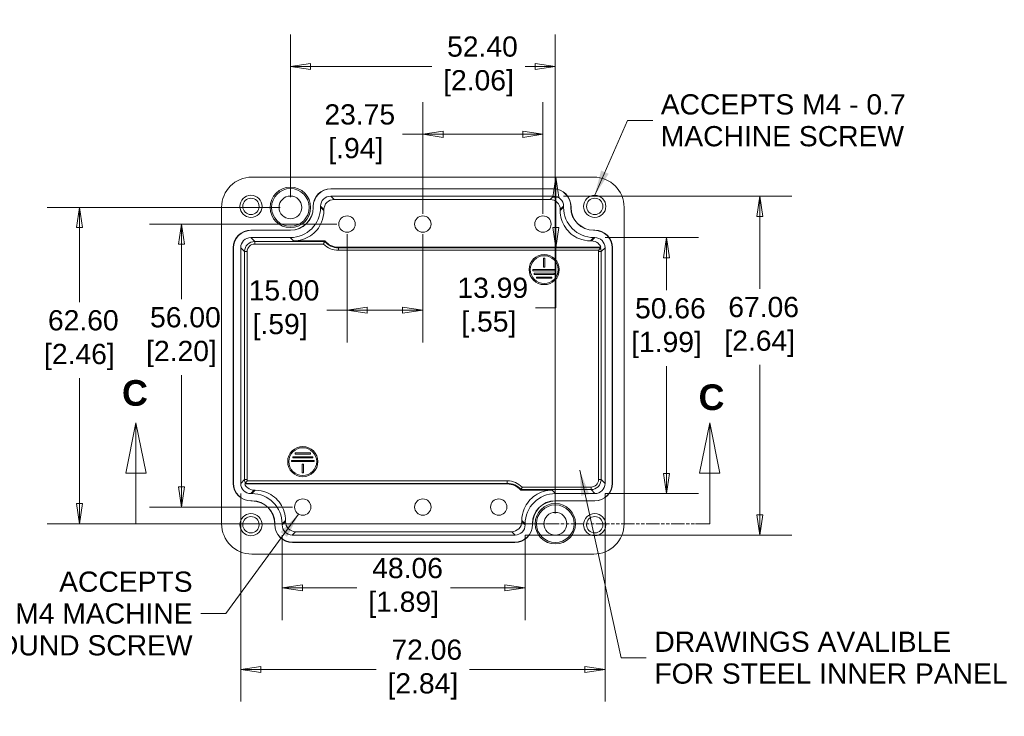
# Model space of a CAD drawing. Header units: millimetres. Extents: x 12 to 547, y 12 to 420.
# Tile 3 of 8: x 172 to 366, y 126 to 264. Entities that reach past the tile are written whole.
import ezdxf

# ---------------------------------------------------------------- set-up
doc = ezdxf.new("R2010")
doc.units = ezdxf.units.MM
doc.header["$LTSCALE"] = 2
doc.linetypes.add('DOUBLE_DASH_CHAIN', pattern=[1.2403, 0.6614, -0.0827, 0.1654, -0.0827, 0.1654, -0.0827])
for name, color, linetype, lineweight in [('Dimension (ANSI)', 7, 'Continuous', 9), ('Section Line (ANSI)', 7, 'DOUBLE_DASH_CHAIN', 9), ('Symbol (ANSI)', 7, 'Continuous', 9), ('Visible (ANSI)', 7, 'Continuous', 9), ('Visible Narrow (ANSI)', 7, 'Continuous', 9)]:
    doc.layers.add(name, color=color, linetype=linetype, lineweight=lineweight)
doc.styles.add('Label Text (ANSI)', font='arialbd.ttf')
doc.styles.add('Note Text (ANSI)', font='arial.ttf')
doc.dimstyles.new('Default - mm (ANSI)', dxfattribs={"dimscale": 2, "dimtxt": 2, "dimasz": 2, "dimexe": 3.175, "dimexo": 1, "dimgap": 0.8, "dimtad": 0, "dimtih": 1, "dimtoh": 1, "dimrnd": 1e-08, "dimzin": 4, "dimdsep": 46, "dimtxsty": 'Note Text (ANSI)', "dimblk": 'Filled-1', "dimcen": 0.09, "dimdle": 10, "dimclrd": 256, "dimclre": 256, "dimclrt": 256, "dimadec": 1, "dimazin": 0, "dimtfac": 1.524, "dimtofl": 0, "dimtmove": 0, "dimatfit": 3, "dimfxl": 0, "dimtolj": 1, "dimtzin": 0, "dimlwd": -1, "dimlwe": -1, "dimarcsym": 0})
doc.dimstyles.new('Default - mm (ANSI)$7', dxfattribs={"dimscale": 2, "dimtxt": 2, "dimasz": 2.5, "dimexe": 3.175, "dimexo": 1, "dimgap": 0.8, "dimtad": 0, "dimtih": 1, "dimtoh": 1, "dimrnd": 1e-08, "dimzin": 4, "dimdsep": 46, "dimtxsty": 'Note Text (ANSI)', "dimblk": 'Filled-1', "dimcen": 0.09, "dimdle": 10, "dimclrd": 256, "dimclre": 256, "dimclrt": 256, "dimadec": 1, "dimazin": 0, "dimtfac": 1.524, "dimtofl": 0, "dimtmove": 0, "dimatfit": 3, "dimfxl": 0, "dimtolj": 1, "dimtzin": 0, "dimlwd": -1, "dimlwe": -1, "dimarcsym": 0})

# ---------------------------------------------------------------- blocks, each defined once
blk = doc.blocks.new('Filled-1')
at = {"color": 0}
for p, q in [((0, 0), (-1, 0.15)), ((-1, 0.15), (-1, -0.15)), ((-1, 0), (0, 0)), ((-1, -0.15), (0, 0))]:
    blk.add_line(p, q, dxfattribs=at)
at = {"color": 0, "flags": 128}
blk.add_lwpolyline([(-1, -0.15), (0, 0), (-1, 0.15), (-1, -0.15)], dxfattribs=at)
at = {"color": 0}
blk.add_solid([(-1, -0.15), (0, 0), (-1, 0.15), (-1, -0.15)], dxfattribs=at)
blk = doc.blocks.new('*D24')
at = {"layer": 'Defpoints', "color": 0, "transparency": 16777216}
for p in [(236.47, 223.7), (251.47, 223.7), (251.47, 206.65)]:
    blk.add_point(p, dxfattribs=at)
at = {"layer": 'Dimension (ANSI)', "transparency": 16777216}
for p, q in [((236.47, 221.7), (236.47, 200.3)), ((251.47, 221.7), (251.47, 200.3)), ((236.47, 206.65), (232.47, 206.65)), ((247.47, 206.65), (240.47, 206.65))]:
    blk.add_line(p, q, dxfattribs=at)
at = {"layer": 'Dimension (ANSI)', "transparency": 16777216, "xscale": 4, "yscale": 4, "zscale": 4, "rotation": 180}
blk.add_blockref('Filled-1', (236.47, 206.65), dxfattribs=at)
at = {"layer": 'Dimension (ANSI)', "transparency": 16777216, "xscale": 4, "yscale": 4, "zscale": 4}
blk.add_blockref('Filled-1', (251.47, 206.65), dxfattribs=at)
at = {"layer": 'Dimension (ANSI)', "transparency": 16777216, "insert": (223.24, 206.65), "char_height": 4, "attachment_point": 5, "style": 'Note Text (ANSI)'}
blk.add_mtext('\\A1; 15.00\\P[.59]', dxfattribs=at)
blk = doc.blocks.new('*D25')
at = {"layer": 'Defpoints', "color": 0, "transparency": 16777216}
for p in [(275.22, 241.47), (251.47, 223.7), (275.22, 223.7)]:
    blk.add_point(p, dxfattribs=at)
at = {"layer": 'Dimension (ANSI)', "transparency": 16777216}
for p, q in [((251.47, 225.7), (251.47, 247.82)), ((275.22, 225.7), (275.22, 247.82)), ((251.47, 241.47), (247.47, 241.47)), ((271.22, 241.47), (255.47, 241.47))]:
    blk.add_line(p, q, dxfattribs=at)
at = {"layer": 'Dimension (ANSI)', "transparency": 16777216, "xscale": 4, "yscale": 4, "zscale": 4, "rotation": 180}
blk.add_blockref('Filled-1', (251.47, 241.47), dxfattribs=at)
at = {"layer": 'Dimension (ANSI)', "transparency": 16777216, "xscale": 4, "yscale": 4, "zscale": 4}
blk.add_blockref('Filled-1', (275.22, 241.47), dxfattribs=at)
at = {"layer": 'Dimension (ANSI)', "transparency": 16777216, "insert": (238.22, 241.47), "char_height": 4, "attachment_point": 5, "style": 'Note Text (ANSI)'}
blk.add_mtext('\\A1; 23.75\\P[.94]', dxfattribs=at)
blk = doc.blocks.new('*D26')
at = {"layer": 'Defpoints', "color": 0, "transparency": 16777216}
for p in [(236.47, 223.7), (203.73, 167.7), (227.72, 167.7)]:
    blk.add_point(p, dxfattribs=at)
at = {"layer": 'Dimension (ANSI)', "transparency": 16777216}
for p, q in [((234.47, 223.7), (197.38, 223.7)), ((203.73, 219.7), (203.73, 208.84)), ((203.73, 171.7), (203.73, 193.83)), ((225.72, 167.7), (197.38, 167.7))]:
    blk.add_line(p, q, dxfattribs=at)
at = {"layer": 'Dimension (ANSI)', "transparency": 16777216, "xscale": 4, "yscale": 4, "zscale": 4}
for p, rotation in [((203.73, 223.7), 90), ((203.73, 167.7), 270)]:
    blk.add_blockref('Filled-1', p, dxfattribs=dict(at, rotation=rotation))
at = {"layer": 'Dimension (ANSI)', "transparency": 16777216, "insert": (203.73, 201.33), "char_height": 4, "attachment_point": 5, "style": 'Note Text (ANSI)'}
blk.add_mtext('\\A1; 56.00\\P[2.20]', dxfattribs=at)
blk = doc.blocks.new('*D27')
at = {"layer": 'Defpoints', "color": 0, "transparency": 16777216}
for p in [(285.5, 221.03), (285.5, 170.37), (299.66, 170.37)]:
    blk.add_point(p, dxfattribs=at)
at = {"layer": 'Dimension (ANSI)', "transparency": 16777216}
for p, q in [((287.5, 221.03), (306.01, 221.03)), ((299.66, 217.03), (299.66, 210.61)), ((299.66, 174.37), (299.66, 195.6)), ((287.5, 170.37), (306.01, 170.37))]:
    blk.add_line(p, q, dxfattribs=at)
at = {"layer": 'Dimension (ANSI)', "transparency": 16777216, "xscale": 4, "yscale": 4, "zscale": 4}
for p, rotation in [((299.66, 221.03), 90), ((299.66, 170.37), 270)]:
    blk.add_blockref('Filled-1', p, dxfattribs=dict(at, rotation=rotation))
at = {"layer": 'Dimension (ANSI)', "transparency": 16777216, "insert": (299.66, 203.11), "char_height": 4, "attachment_point": 5, "style": 'Note Text (ANSI)'}
blk.add_mtext('\\A1; 50.66\\P[1.99]', dxfattribs=at)
blk = doc.blocks.new('*D28')
at = {"layer": 'Defpoints', "color": 0, "transparency": 16777216}
for p in [(277.3, 229.23), (269.7, 162.17), (318.1, 162.17)]:
    blk.add_point(p, dxfattribs=at)
at = {"layer": 'Dimension (ANSI)', "transparency": 16777216}
for p, q in [((279.3, 229.23), (324.45, 229.23)), ((318.1, 225.23), (318.1, 210.87)), ((318.1, 166.17), (318.1, 195.86)), ((271.7, 162.17), (324.45, 162.17))]:
    blk.add_line(p, q, dxfattribs=at)
at = {"layer": 'Dimension (ANSI)', "transparency": 16777216, "xscale": 4, "yscale": 4, "zscale": 4}
for p, rotation in [((318.1, 229.23), 90), ((318.1, 162.17), 270)]:
    blk.add_blockref('Filled-1', p, dxfattribs=dict(at, rotation=rotation))
at = {"layer": 'Dimension (ANSI)', "transparency": 16777216, "insert": (318.1, 203.36), "char_height": 4, "attachment_point": 5, "style": 'Note Text (ANSI)'}
blk.add_mtext('\\A1; 67.06\\P[2.64]', dxfattribs=at)
blk = doc.blocks.new('*D29')
at = {"layer": 'Defpoints', "color": 0, "transparency": 16777216}
for p in [(277.67, 254.9), (225.27, 227), (277.67, 164.4)]:
    blk.add_point(p, dxfattribs=at)
at = {"layer": 'Dimension (ANSI)', "transparency": 16777216}
for p, q in [((225.27, 229), (225.27, 261.25)), ((277.67, 166.4), (277.67, 261.25)), ((229.27, 254.9), (253.25, 254.9)), ((273.67, 254.9), (271.72, 254.9))]:
    blk.add_line(p, q, dxfattribs=at)
at = {"layer": 'Dimension (ANSI)', "transparency": 16777216, "xscale": 4, "yscale": 4, "zscale": 4, "rotation": 180}
blk.add_blockref('Filled-1', (225.27, 254.9), dxfattribs=at)
at = {"layer": 'Dimension (ANSI)', "transparency": 16777216, "xscale": 4, "yscale": 4, "zscale": 4}
blk.add_blockref('Filled-1', (277.67, 254.9), dxfattribs=at)
at = {"layer": 'Dimension (ANSI)', "transparency": 16777216, "insert": (262.48, 254.9), "char_height": 4, "attachment_point": 5, "style": 'Note Text (ANSI)'}
blk.add_mtext('\\A1; 52.40\\P[2.06]', dxfattribs=at)
blk = doc.blocks.new('*D30')
at = {"layer": 'Defpoints', "color": 0, "transparency": 16777216}
for p in [(183.54, 227), (225.27, 227), (277.67, 164.4)]:
    blk.add_point(p, dxfattribs=at)
at = {"layer": 'Dimension (ANSI)', "transparency": 16777216}
for p, q in [((223.27, 227), (177.19, 227)), ((183.54, 223), (183.54, 208.24)), ((183.54, 168.4), (183.54, 193.23)), ((275.67, 164.4), (177.19, 164.4))]:
    blk.add_line(p, q, dxfattribs=at)
at = {"layer": 'Dimension (ANSI)', "transparency": 16777216, "xscale": 4, "yscale": 4, "zscale": 4}
for p, rotation in [((183.54, 227), 90), ((183.54, 164.4), 270)]:
    blk.add_blockref('Filled-1', p, dxfattribs=dict(at, rotation=rotation))
at = {"layer": 'Dimension (ANSI)', "transparency": 16777216, "insert": (183.54, 200.73), "char_height": 4, "attachment_point": 5, "style": 'Note Text (ANSI)'}
blk.add_mtext('\\A1; 62.60\\P[2.46]', dxfattribs=at)
blk = doc.blocks.new('*D31')
at = {"layer": 'Defpoints', "color": 0, "transparency": 16777216}
for p in [(215.44, 172.37), (287.5, 172.37), (215.44, 135.54)]:
    blk.add_point(p, dxfattribs=at)
at = {"layer": 'Dimension (ANSI)', "transparency": 16777216}
for p, q in [((215.44, 170.37), (215.44, 129.19)), ((287.5, 170.37), (287.5, 129.19)), ((219.44, 135.54), (242.23, 135.54)), ((283.5, 135.54), (260.71, 135.54))]:
    blk.add_line(p, q, dxfattribs=at)
at = {"layer": 'Dimension (ANSI)', "transparency": 16777216, "xscale": 4, "yscale": 4, "zscale": 4, "rotation": 180}
blk.add_blockref('Filled-1', (215.44, 135.54), dxfattribs=at)
at = {"layer": 'Dimension (ANSI)', "transparency": 16777216, "xscale": 4, "yscale": 4, "zscale": 4}
blk.add_blockref('Filled-1', (287.5, 135.54), dxfattribs=at)
at = {"layer": 'Dimension (ANSI)', "transparency": 16777216, "insert": (251.47, 135.54), "char_height": 4, "attachment_point": 5, "style": 'Note Text (ANSI)'}
blk.add_mtext('\\A1; 72.06\\P[2.84]', dxfattribs=at)
blk = doc.blocks.new('*D32')
at = {"layer": 'Defpoints', "color": 0, "transparency": 16777216}
for p in [(223.64, 164.17), (271.7, 164.17), (223.64, 151.7)]:
    blk.add_point(p, dxfattribs=at)
at = {"layer": 'Dimension (ANSI)', "transparency": 16777216}
for p, q in [((223.64, 162.17), (223.64, 145.35)), ((271.7, 162.17), (271.7, 145.35)), ((227.64, 151.7), (238.43, 151.7)), ((267.7, 151.7), (256.91, 151.7))]:
    blk.add_line(p, q, dxfattribs=at)
at = {"layer": 'Dimension (ANSI)', "transparency": 16777216, "xscale": 4, "yscale": 4, "zscale": 4, "rotation": 180}
blk.add_blockref('Filled-1', (223.64, 151.7), dxfattribs=at)
at = {"layer": 'Dimension (ANSI)', "transparency": 16777216, "xscale": 4, "yscale": 4, "zscale": 4}
blk.add_blockref('Filled-1', (271.7, 151.7), dxfattribs=at)
at = {"layer": 'Dimension (ANSI)', "transparency": 16777216, "insert": (247.67, 151.7), "char_height": 4, "attachment_point": 5, "style": 'Note Text (ANSI)'}
blk.add_mtext('\\A1; 48.06\\P[1.89]', dxfattribs=at)
blk = doc.blocks.new('2dTransSection2')
at = {"layer": 'Section Line (ANSI)', "linetype": 'Continuous'}
for p, q in [((97.367, 92.199), (96.367, 87.199)), ((97.367, 87.199), (97.367, 92.199)), ((98.367, 87.199), (97.367, 92.199)), ((154.103, 92.199), (153.103, 87.199)), ((154.103, 87.199), (154.103, 92.199)), ((155.103, 87.199), (154.103, 92.199)), ((96.367, 87.199), (98.367, 87.199)), ((97.367, 82.199), (97.367, 87.199)), ((153.103, 87.199), (155.103, 87.199)), ((154.103, 82.199), (154.103, 87.199)), ((98.787, 82.199), (97.367, 82.199)), ((154.103, 82.199), (152.684, 82.199))]:
    blk.add_line(p, q, dxfattribs=at)
at = {"layer": 'Section Line (ANSI)', "linetype": 'DOUBLE_DASH_CHAIN'}
blk.add_line((154.103, 82.199), (97.367, 82.199), dxfattribs=at)
at = {"layer": 'Section Line (ANSI)', "linetype": 'Continuous', "flags": 128}
for points in [[(98.367, 87.199), (97.367, 92.199), (96.367, 87.199), (98.367, 87.199)], [(155.103, 87.199), (154.103, 92.199), (153.103, 87.199), (155.103, 87.199)]]:
    blk.add_lwpolyline(points, dxfattribs=at)
at = {"layer": 'Section Line (ANSI)'}
for points in [[(98.367, 87.199), (97.367, 92.199), (96.367, 87.199), (98.367, 87.199)], [(155.103, 87.199), (154.103, 92.199), (153.103, 87.199), (155.103, 87.199)]]:
    blk.add_solid(points, dxfattribs=at)
at = {"layer": 'Section Line (ANSI)', "char_height": 2.54, "attachment_point": 7, "line_spacing_factor": 0.25, "style": 'Label Text (ANSI)'}
for insert in [(95.981, 93.838), (153, 93.415)]:
    blk.add_mtext('C', dxfattribs=dict(at, insert=insert))
blk = doc.blocks.new('*D41')
at = {"layer": 'Defpoints', "color": 0, "transparency": 16777216}
for p in [(264.52, 233), (264.52, 219.01), (277.77, 219.01)]:
    blk.add_point(p, dxfattribs=at)
at = {"layer": 'Dimension (ANSI)', "transparency": 16777216}
for p, q in [((277.77, 229), (277.77, 223.01)), ((277.77, 219.01), (277.77, 207.16)), ((277.77, 207.16), (273.77, 207.16))]:
    blk.add_line(p, q, dxfattribs=at)
at = {"layer": 'Dimension (ANSI)', "transparency": 16777216, "xscale": 4, "yscale": 4, "zscale": 4}
for p, rotation in [((277.77, 233), 90), ((277.77, 219.01), 270)]:
    blk.add_blockref('Filled-1', p, dxfattribs=dict(at, rotation=rotation))
at = {"layer": 'Dimension (ANSI)', "transparency": 16777216, "insert": (264.52, 207.16), "char_height": 4, "attachment_point": 5, "style": 'Note Text (ANSI)'}
blk.add_mtext('\\A1; 13.99\\P[.55]', dxfattribs=at)

msp = doc.modelspace()

# ---------------------------------------------------------------- linework, layer by layer
at = {"layer": 'Visible (ANSI)'}
for p, q in [((217.668, 233.001), (285.275, 233.001)), ((233.271, 230.701), (277.272, 230.701)), ((233.302, 230.67), (277.241, 230.67)), ((233.24, 229.233), (277.303, 229.233)), ((233.9, 228.573), (276.644, 228.573)), ((211.672, 164.398), (211.672, 227.005)), ((229.772, 227.001), (229.772, 227.202)), ((229.803, 226.969), (229.803, 227.171)), ((231.24, 227.032), (231.24, 227.233)), ((231.9, 226.372), (231.9, 226.574)), ((278.643, 226.574), (278.643, 226.372)), ((279.303, 227.233), (279.303, 227.032)), ((280.74, 227.171), (280.74, 226.969)), ((280.772, 227.202), (280.772, 227.001)), ((291.272, 227.005), (291.272, 164.398)), ((217.471, 222.501), (225.273, 222.501)), ((217.502, 222.47), (225.304, 222.47)), ((285.239, 222.47), (285.441, 222.47)), ((285.271, 222.501), (285.472, 222.501)), ((217.44, 221.033), (225.241, 221.033)), ((225.901, 220.373), (232.1, 220.373)), ((284.642, 220.373), (284.844, 220.373)), ((285.302, 221.033), (285.503, 221.033)), ((213.972, 172.401), (213.972, 219.002)), ((214.003, 172.432), (214.003, 218.971)), ((215.44, 172.37), (215.44, 219.033)), ((234.781, 219.123), (286.697, 219.123)), ((286.697, 219.123), (286.582, 219.008)), ((287.503, 219.033), (287.503, 172.37)), ((288.94, 218.971), (288.94, 172.432)), ((288.972, 219.002), (288.972, 172.401)), ((275.354, 215.201), (275.354, 216.951)), ((275.354, 216.951), (275.589, 216.951)), ((275.589, 216.951), (275.589, 215.201)), ((273.222, 214.466), (273.222, 214.701)), ((273.222, 214.701), (277.722, 214.701)), ((277.722, 214.466), (273.222, 214.466)), ((275.589, 215.201), (275.354, 215.201)), ((277.722, 214.701), (277.722, 214.466)), ((273.472, 213.73), (273.472, 213.966)), ((273.472, 213.966), (277.472, 213.966)), ((277.472, 213.73), (273.472, 213.73)), ((273.972, 212.994), (273.972, 213.23)), ((273.972, 213.23), (276.972, 213.23)), ((276.972, 212.994), (273.972, 212.994)), ((276.972, 213.23), (276.972, 212.994)), ((277.472, 213.966), (277.472, 213.73)), ((225.722, 177.437), (225.722, 177.673)), ((225.722, 177.673), (229.722, 177.673)), ((229.722, 177.437), (225.722, 177.437)), ((226.222, 178.409), (229.222, 178.409)), ((226.222, 178.173), (226.222, 178.409)), ((229.222, 178.173), (226.222, 178.173)), ((229.222, 178.409), (229.222, 178.173)), ((229.722, 177.673), (229.722, 177.437)), ((225.472, 176.701), (225.472, 176.937)), ((225.472, 176.937), (229.972, 176.937)), ((229.972, 176.701), (225.472, 176.701)), ((227.604, 174.451), (227.604, 176.201)), ((227.604, 176.201), (227.839, 176.201)), ((227.839, 176.201), (227.839, 174.451)), ((229.972, 176.937), (229.972, 176.701)), ((227.839, 174.451), (227.604, 174.451)), ((216.246, 172.28), (216.361, 172.395)), ((268.162, 172.28), (216.246, 172.28)), ((217.641, 170.37), (217.44, 170.37)), ((218.301, 171.03), (218.1, 171.03)), ((277.042, 171.03), (270.843, 171.03)), ((285.503, 170.37), (277.702, 170.37)), ((217.673, 168.901), (217.471, 168.901)), ((217.704, 168.933), (217.502, 168.933)), ((285.441, 168.933), (277.639, 168.933)), ((285.472, 168.901), (277.671, 168.901)), ((222.172, 164.201), (222.172, 164.402)), ((222.203, 164.232), (222.203, 164.434)), ((223.64, 164.17), (223.64, 164.371)), ((224.3, 164.829), (224.3, 165.031)), ((271.043, 165.031), (271.043, 164.829)), ((271.703, 164.371), (271.703, 164.17)), ((273.14, 164.434), (273.14, 164.232)), ((273.172, 164.402), (273.172, 164.201)), ((269.703, 162.17), (225.64, 162.17)), ((269.044, 162.83), (226.3, 162.83)), ((269.672, 160.701), (225.671, 160.701)), ((269.641, 160.733), (225.702, 160.733)), ((285.275, 158.401), (217.668, 158.401))]:
    msp.add_line(p, q, dxfattribs=at)
for centre, radius in [((225.271, 227.002), 4), ((225.271, 227.002), 3.721), ((217.472, 227.201), 2.2), ((217.472, 227.201), 1.621), ((225.271, 227.002), 2.25), ((285.472, 227.201), 2.2), ((285.472, 227.201), 1.621), ((236.472, 223.701), 1.621), ((251.472, 223.701), 1.621), ((275.222, 223.701), 1.621), ((275.472, 214.701), 2.986), ((275.472, 214.701), 2.75), ((227.722, 176.701), 2.986), ((227.722, 176.701), 2.75), ((227.722, 167.701), 1.621), ((251.472, 167.701), 1.621), ((266.472, 167.701), 1.621), ((277.673, 164.401), 4), ((277.673, 164.401), 3.721), ((217.472, 164.201), 2.2), ((217.472, 164.201), 1.621), ((277.673, 164.401), 2.25), ((285.472, 164.201), 2.2), ((285.472, 164.201), 1.621)]:
    msp.add_circle(centre, radius, dxfattribs=at)
for centre, start, end in [((234.781, 222.623), 220.0052, 270), ((268.162, 168.78), 40.0052, 90)]:
    msp.add_arc(centre, 3.5, start, end, dxfattribs=at)
for centre, major_axis, ratio, start_param, end_param in [((217.675, 226.998), (-4.247, 4.247), 0.9989013, 5.4983368, 7.0680338), ((285.268, 226.998), (4.247, 4.247), 0.9989013, 5.4983368, 7.0680338), ((233.272, 227.201), (-2.476, 2.476), 0.9995615, 5.4980064, 7.0683642), ((233.304, 227.169), (-2.476, 2.476), 0.9995615, 5.4980064, 7.0683642), ((277.239, 227.169), (2.476, 2.476), 0.9995615, 5.4980064, 7.0683642), ((277.271, 227.201), (2.476, 2.476), 0.9995615, 5.4980064, 7.0683642), ((233.241, 227.232), (-1.415, 1.415), 0.9995615, 5.4980064, 7.0683642), ((277.303, 227.232), (1.415, 1.415), 0.9995615, 5.4980064, 7.0683642), ((225.239, 227.034), (4.245, -4.245), 0.9995615, 5.4980064, 7.0683642), ((225.271, 227.002), (3.183, -3.183), 0.9995615, 5.4980064, 7.0683642), ((225.302, 226.971), (3.183, -3.183), 0.9995615, 5.4980064, 7.0683642), ((285.304, 227.034), (-4.245, -4.245), 0.9995615, 5.4980064, 7.0683642), ((285.241, 226.971), (-3.183, -3.183), 0.9995615, 5.4980064, 7.0683642), ((285.273, 227.002), (-3.183, -3.183), 0.9995615, 5.4980064, 7.0683642), ((217.472, 219.001), (-2.476, 2.476), 0.9995615, 5.4980064, 7.0683642), ((217.504, 218.969), (-2.476, 2.476), 0.9995615, 5.4980064, 7.0683642), ((285.439, 218.969), (2.476, 2.476), 0.9995615, 5.4980064, 7.0683642), ((285.471, 219.001), (2.476, 2.476), 0.9995615, 5.4980064, 7.0683642), ((217.441, 219.032), (-1.415, 1.415), 0.9995615, 5.4980064, 7.0683642), ((285.503, 219.032), (1.415, 1.415), 0.9995615, 5.4980064, 7.0683642), ((217.472, 172.402), (-2.476, -2.476), 0.9995615, 5.4980064, 7.0683642), ((217.504, 172.434), (-2.476, -2.476), 0.9995615, 5.4980064, 7.0683642), ((217.441, 172.371), (-1.415, -1.415), 0.9995615, 5.4980064, 7.0683642), ((285.439, 172.434), (2.476, -2.476), 0.9995615, 5.4980064, 7.0683642), ((285.471, 172.402), (2.476, -2.476), 0.9995615, 5.4980064, 7.0683642), ((285.503, 172.371), (1.415, -1.415), 0.9995615, 5.4980064, 7.0683642), ((217.639, 164.369), (4.245, 4.245), 0.9995615, 5.4980064, 7.0683642), ((277.704, 164.369), (-4.245, 4.245), 0.9995615, 5.4980064, 7.0683642), ((217.671, 164.401), (3.183, 3.183), 0.9995615, 5.4980064, 7.0683642), ((217.702, 164.432), (3.183, 3.183), 0.9995615, 5.4980064, 7.0683642), ((277.641, 164.432), (-3.183, 3.183), 0.9995615, 5.4980064, 7.0683642), ((277.673, 164.401), (-3.183, 3.183), 0.9995615, 5.4980064, 7.0683642), ((217.675, 164.405), (-4.247, -4.247), 0.9989013, 5.4983368, 7.0680338), ((225.672, 164.202), (-2.476, -2.476), 0.9995615, 5.4980064, 7.0683642), ((225.704, 164.234), (-2.476, -2.476), 0.9995615, 5.4980064, 7.0683642), ((225.641, 164.171), (-1.415, -1.415), 0.9995615, 5.4980064, 7.0683642), ((269.639, 164.234), (2.476, -2.476), 0.9995615, 5.4980064, 7.0683642), ((269.671, 164.202), (2.476, -2.476), 0.9995615, 5.4980064, 7.0683642), ((269.703, 164.171), (1.415, -1.415), 0.9995615, 5.4980064, 7.0683642), ((285.268, 164.405), (4.247, -4.247), 0.9989013, 5.4983368, 7.0680338)]:
    msp.add_ellipse(centre, major_axis=major_axis, ratio=ratio, start_param=start_param, end_param=end_param, dxfattribs=at)
for points, degree in [([(231.9, 226.574), (231.9, 227.097), (232.333, 228.14), (233.376, 228.573), (233.9, 228.573)], 3), ([(276.644, 228.573), (277.167, 228.573), (278.21, 228.14), (278.643, 227.097), (278.643, 226.574)], 3), ([(232.1, 220.373), (232.073, 220.316), (232.047, 220.258)], 2), ([(286.582, 219.008), (286.582, 219.008), (286.582, 219.008), (286.582, 219.008)], 3), ([(216.361, 172.395), (216.361, 172.395), (216.361, 172.395), (216.361, 172.395)], 3), ([(270.843, 171.03), (270.87, 171.087), (270.896, 171.145)], 2), ([(226.3, 162.83), (225.776, 162.83), (224.733, 163.263), (224.3, 164.306), (224.3, 164.829)], 3), ([(271.043, 164.829), (271.043, 164.306), (270.61, 163.263), (269.567, 162.83), (269.044, 162.83)], 3)]:
    msp.add_open_spline(points, degree=degree, dxfattribs=at)
for points, knots in [([(225.901, 220.373), (227.079, 220.373), (229.432, 221.087), (231.511, 223.622), (231.9, 225.586), (231.9, 226.372)], [-3.9267715, -3.9267715, -3.9267715, -3.9267715, -3.3378874, -2.7490032, -2.3564138, -2.3564138, -2.3564138, -2.3564138]), ([(278.643, 226.372), (278.643, 225.194), (279.357, 222.841), (281.892, 220.762), (283.856, 220.373), (284.642, 220.373)], [-3.9267715, -3.9267715, -3.9267715, -3.9267715, -3.3378874, -2.7490032, -2.3564138, -2.3564138, -2.3564138, -2.3564138]), ([(231.827, 219.758), (231.827, 219.759), (231.828, 219.76), (231.844, 219.797), (231.859, 219.833), (231.889, 219.904), (231.904, 219.938), (231.944, 220.029), (231.968, 220.082), (232.006, 220.168), (232.021, 220.2), (232.041, 220.245), (232.046, 220.256), (232.047, 220.258)], [-0.000345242, -0.000345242, -0.000345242, -0.000345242, 0, 0, 0.011812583, 0.011812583, 0.023567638, 0.023567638, 0.044284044, 0.044284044, 0.06314795, 0.06314795, 0.081075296, 0.081075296, 0.081075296, 0.081075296]), ([(284.844, 220.373), (285.304, 220.373), (286.093, 220.089), (286.574, 219.429), (286.697, 219.123)], [-0.7851789, -0.7851789, -0.7851789, -0.7851789, -0.0944632, 0.4010728, 0.4010728, 0.4010728, 0.4010728]), ([(286.207, 218.508), (286.208, 218.509), (286.209, 218.51), (286.244, 218.552), (286.278, 218.594), (286.342, 218.675), (286.372, 218.714), (286.44, 218.804), (286.475, 218.853), (286.528, 218.929), (286.548, 218.958), (286.574, 218.996), (286.581, 219.006), (286.582, 219.008)], [-0.000412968, -0.000412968, -0.000412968, -0.000412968, 0, 0, 0.016173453, 0.016173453, 0.031625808, 0.031625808, 0.053119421, 0.053119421, 0.071125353, 0.071125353, 0.087631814, 0.087631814, 0.087631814, 0.087631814]), ([(218.1, 171.03), (217.639, 171.03), (216.85, 171.314), (216.37, 171.974), (216.246, 172.28)], [-0.7851789, -0.7851789, -0.7851789, -0.7851789, -0.0944632, 0.4010728, 0.4010728, 0.4010728, 0.4010728]), ([(216.736, 172.895), (216.735, 172.894), (216.734, 172.893), (216.699, 172.851), (216.665, 172.809), (216.601, 172.728), (216.571, 172.689), (216.504, 172.599), (216.468, 172.55), (216.415, 172.474), (216.395, 172.445), (216.369, 172.407), (216.362, 172.397), (216.361, 172.395)], [-0.000412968, -0.000412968, -0.000412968, -0.000412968, 0, 0, 0.016173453, 0.016173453, 0.031625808, 0.031625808, 0.053119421, 0.053119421, 0.071125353, 0.071125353, 0.087631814, 0.087631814, 0.087631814, 0.087631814]), ([(271.116, 171.645), (271.116, 171.644), (271.115, 171.643), (271.099, 171.606), (271.084, 171.57), (271.054, 171.499), (271.039, 171.465), (270.999, 171.374), (270.975, 171.321), (270.937, 171.235), (270.923, 171.203), (270.902, 171.158), (270.897, 171.147), (270.896, 171.145)], [-0.000345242, -0.000345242, -0.000345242, -0.000345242, 0, 0, 0.011812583, 0.011812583, 0.023567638, 0.023567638, 0.044284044, 0.044284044, 0.06314795, 0.06314795, 0.081075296, 0.081075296, 0.081075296, 0.081075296]), ([(224.3, 165.031), (224.3, 166.209), (223.586, 168.562), (221.051, 170.641), (219.087, 171.03), (218.301, 171.03)], [-3.9267715, -3.9267715, -3.9267715, -3.9267715, -3.3378874, -2.7490032, -2.3564138, -2.3564138, -2.3564138, -2.3564138]), ([(277.042, 171.03), (275.864, 171.03), (273.511, 170.316), (271.432, 167.781), (271.043, 165.817), (271.043, 165.031)], [-3.9267715, -3.9267715, -3.9267715, -3.9267715, -3.3378874, -2.7490032, -2.3564138, -2.3564138, -2.3564138, -2.3564138])]:
    msp.add_open_spline(points, degree=3, knots=knots, dxfattribs=at)
at = {"layer": 'Visible Narrow (ANSI)'}
for p, q in [((233.302, 230.67), (233.271, 230.701)), ((277.272, 230.701), (277.241, 230.67)), ((233.9, 228.573), (233.24, 229.233)), ((277.303, 229.233), (276.644, 228.573)), ((229.772, 227.202), (229.803, 227.171)), ((229.803, 226.969), (229.772, 227.001)), ((231.24, 227.233), (231.9, 226.574)), ((231.9, 226.372), (231.24, 227.032)), ((278.643, 226.574), (279.303, 227.233)), ((279.303, 227.032), (278.643, 226.372)), ((280.74, 227.171), (280.772, 227.202)), ((280.772, 227.001), (280.74, 226.969)), ((217.502, 222.47), (217.471, 222.501)), ((225.273, 222.501), (225.304, 222.47)), ((285.239, 222.47), (285.271, 222.501)), ((285.472, 222.501), (285.441, 222.47)), ((218.215, 220.258), (217.44, 221.033)), ((218.215, 219.758), (218.215, 220.258)), ((232.047, 220.258), (218.215, 220.258)), ((225.241, 221.033), (225.901, 220.373)), ((284.642, 220.373), (285.302, 221.033)), ((285.503, 221.033), (284.844, 220.373)), ((213.972, 219.002), (214.003, 218.971)), ((215.44, 219.033), (216.215, 218.258)), ((216.715, 218.258), (216.215, 218.258)), ((216.215, 218.258), (216.215, 173.145)), ((216.715, 173.145), (216.715, 218.258)), ((218.215, 219.758), (231.827, 219.758)), ((234.781, 219.123), (234.781, 219.008)), ((234.781, 219.008), (234.781, 218.508)), ((286.582, 219.008), (234.781, 219.008)), ((234.781, 218.508), (286.207, 218.508)), ((286.228, 218.258), (286.228, 173.145)), ((286.728, 218.258), (286.228, 218.258)), ((286.728, 218.258), (287.503, 219.033)), ((286.728, 173.145), (286.728, 218.258)), ((288.94, 218.971), (288.972, 219.002)), ((214.003, 172.432), (213.972, 172.401)), ((216.215, 173.145), (215.44, 172.37)), ((216.715, 173.145), (216.215, 173.145)), ((216.361, 172.395), (268.162, 172.395)), ((268.162, 172.895), (216.736, 172.895)), ((268.162, 172.895), (268.162, 172.395)), ((268.162, 172.28), (268.162, 172.395)), ((284.728, 171.645), (271.116, 171.645)), ((284.728, 171.145), (284.728, 171.645)), ((286.728, 173.145), (286.228, 173.145)), ((287.503, 172.37), (286.728, 173.145)), ((288.972, 172.401), (288.94, 172.432)), ((217.44, 170.37), (218.1, 171.03)), ((218.301, 171.03), (217.641, 170.37)), ((270.896, 171.145), (284.728, 171.145)), ((277.702, 170.37), (277.042, 171.03)), ((284.728, 171.145), (285.503, 170.37)), ((217.471, 168.901), (217.502, 168.933)), ((217.704, 168.933), (217.673, 168.901)), ((277.671, 168.901), (277.639, 168.933)), ((285.441, 168.933), (285.472, 168.901)), ((222.172, 164.402), (222.203, 164.434)), ((222.203, 164.232), (222.172, 164.201)), ((223.64, 164.371), (224.3, 165.031)), ((224.3, 164.829), (223.64, 164.17)), ((271.043, 165.031), (271.703, 164.371)), ((271.703, 164.17), (271.043, 164.829)), ((273.14, 164.434), (273.172, 164.402)), ((273.172, 164.201), (273.14, 164.232)), ((225.64, 162.17), (226.3, 162.83)), ((269.044, 162.83), (269.703, 162.17)), ((225.671, 160.701), (225.702, 160.733)), ((269.641, 160.733), (269.672, 160.701))]:
    msp.add_line(p, q, dxfattribs=at)
for centre, radius, start, end in [((234.781, 222.623), 3.615, 220.86352, 270), ((234.781, 222.623), 4.115, 224.12745, 270), ((268.162, 168.78), 4.115, 44.12745, 90), ((268.162, 168.78), 3.615, 40.86352, 90)]:
    msp.add_arc(centre, radius, start, end, dxfattribs=at)
for centre, major_axis, ratio, end_param in [((218.216, 218.257), (-1.415, 1.415), 0.9997807, 7.0683642), ((218.216, 218.257), (-1.061, 1.061), 0.9995615, 7.0683642), ((284.727, 218.257), (1.061, 1.061), 0.9995615, 5.6652013), ((284.727, 218.257), (1.415, 1.415), 0.9997807, 5.8821071), ((218.216, 173.146), (-1.415, -1.415), 0.9997807, 5.8821071), ((218.216, 173.146), (-1.061, -1.061), 0.9995615, 5.6652013), ((284.727, 173.146), (1.061, -1.061), 0.9995615, 7.0683642), ((284.727, 173.146), (1.415, -1.415), 0.9997807, 7.0683642)]:
    msp.add_ellipse(centre, major_axis=major_axis, ratio=ratio, start_param=5.4980064, end_param=end_param, dxfattribs=at)

# ---------------------------------------------------------------- block references
at = {"layer": 'Section Line (ANSI)', "xscale": 2, "yscale": 2, "zscale": 2}
msp.add_blockref('2dTransSection2', (0, 0), dxfattribs=at)

# ---------------------------------------------------------------- texts
at = {"layer": 'Symbol (ANSI)', "char_height": 4, "line_spacing_factor": 0.944221, "style": 'Note Text (ANSI)'}
for s, insert, width, attachment_point in [('{ACCEPTS M4 - 0.7\\PMACHINE SCREW}', (298.527, 244.218), 48.44512, 4), ('{ACCEPTS\\PM4 MACHINE\\PGROUND SCREW}', (205.928, 146.609), 47.19817, 6), ('{DRAWINGS AVALIBLE\\PFOR STEEL INNER PANEL}', (297.264, 137.869), 69.8811, 4)]:
    msp.add_mtext(s, dxfattribs=dict(at, insert=insert, width=width, attachment_point=attachment_point))

# ---------------------------------------------------------------- dimensions: what is measured, and where the dimension line sits
at = {"layer": 'Dimension (ANSI)'}
for base, p1, p2, angle, text, override, picture, middle in [((277.673, 254.904), (225.271, 227.002), (277.673, 164.401), 180, ' <>\\X[2.06]', {"dimgap": 0.8, "dimtih": 0, "dimtoh": 0, "dimdec": 2, "dimpost": '\\X', "dimtol": 0, "dimlim": 0, "dimtp": 0, "dimtm": 0, "dimtdec": 2, "dimatfit": 1}, '*D29', (262.483, 254.904)), ((275.222, 241.473), (251.472, 223.701), (275.222, 223.701), 180, ' <>\\X[.94]', {"dimgap": 0.8, "dimtih": 0, "dimtoh": 0, "dimdec": 2, "dimpost": '\\X', "dimtol": 0, "dimlim": 0, "dimtp": 0, "dimtm": 0, "dimtdec": 2, "dimatfit": 2}, '*D25', (238.215, 241.473)), ((277.768, 219.008), (264.522, 233.001), (264.522, 219.008), 270, ' <>\\X[.55]', {"dimgap": 0.8, "dimdec": 2, "dimpost": '\\X', "dimse1": 1, "dimse2": 1, "dimtol": 0, "dimlim": 0, "dimtp": 0, "dimtm": 0, "dimtdec": 2, "dimatfit": 2}, '*D41', (264.522, 207.161)), ((318.1, 162.17), (277.303, 229.233), (269.703, 162.17), 270, ' <>\\X[2.64]', {"dimgap": 0.8, "dimdec": 2, "dimpost": '\\X', "dimtol": 0, "dimlim": 0, "dimtp": 0, "dimtm": 0, "dimtdec": 2, "dimatfit": 1}, '*D28', (318.1, 203.361)), ((183.539, 227.002), (277.673, 164.401), (225.271, 227.002), 90, ' <>\\X[2.46]', {"dimgap": 0.8, "dimdec": 2, "dimpost": '\\X', "dimtol": 0, "dimlim": 0, "dimtp": 0, "dimtm": 0, "dimtdec": 2, "dimatfit": 1}, '*D30', (183.539, 200.734)), ((203.727, 167.701), (236.472, 223.701), (227.722, 167.701), 90, ' <>\\X[2.20]', {"dimgap": 0.8, "dimdec": 2, "dimpost": '\\X', "dimtol": 0, "dimlim": 0, "dimtp": 0, "dimtm": 0, "dimtdec": 2, "dimatfit": 1}, '*D26', (203.727, 201.333)), ((251.472, 206.648), (236.472, 223.701), (251.472, 223.701), 180, ' <>\\X[.59]', {"dimgap": 0.8, "dimtih": 0, "dimtoh": 0, "dimdec": 2, "dimpost": '\\X', "dimtol": 0, "dimlim": 0, "dimtp": 0, "dimtm": 0, "dimtdec": 2, "dimatfit": 2}, '*D24', (223.237, 206.648)), ((299.664, 170.37), (285.503, 221.033), (285.503, 170.37), 90, ' <>\\X[1.99]', {"dimgap": 0.8, "dimdec": 2, "dimpost": '\\X', "dimtol": 0, "dimlim": 0, "dimtp": 0, "dimtm": 0, "dimtdec": 2, "dimatfit": 1}, '*D27', (299.664, 203.108)), ((215.44, 135.539), (287.503, 172.37), (215.44, 172.37), 180, ' <>\\X[2.84]', {"dimgap": 0.8, "dimtih": 0, "dimtoh": 0, "dimdec": 2, "dimpost": '\\X', "dimtol": 0, "dimlim": 0, "dimtp": 0, "dimtm": 0, "dimtdec": 2, "dimatfit": 1}, '*D31', (251.472, 135.539)), ((223.64, 151.696), (271.703, 164.17), (223.64, 164.17), 180, ' <>\\X[1.89]', {"dimgap": 0.8, "dimtih": 0, "dimtoh": 0, "dimdec": 2, "dimpost": '\\X', "dimtol": 0, "dimlim": 0, "dimtp": 0, "dimtm": 0, "dimtdec": 2, "dimatfit": 1}, '*D32', (247.672, 151.696))]:
    dim = msp.add_linear_dim(base=base, p1=p1, p2=p2, angle=angle, text=text, dimstyle='Default - mm (ANSI)', override=override, dxfattribs=at)
    dim.commit()
    dim.dimension.update_dxf_attribs({"geometry": picture, "text_midpoint": middle, "dimtype": 160})

# ---------------------------------------------------------------- leaders
at = {"layer": 'Symbol (ANSI)', "annotation_type": 0, "has_hookline": 1}
for points, hookline_direction, text_width in [([(285.472, 229.401), (291.927, 244.218), (296.927, 244.218)], 0, 48.188), ([(282.5, 174.98), (290.664, 137.869), (295.664, 137.869)], 0, 69.209), ([(226.898, 166.305), (212.528, 146.609), (207.528, 146.609)], 1, 46.827)]:
    msp.add_leader(points, dimstyle='Default - mm (ANSI)$7', override={"dimtad": 0}, dxfattribs=dict(at, hookline_direction=hookline_direction, text_width=text_width))

doc.saveas('drawing.dxf')
